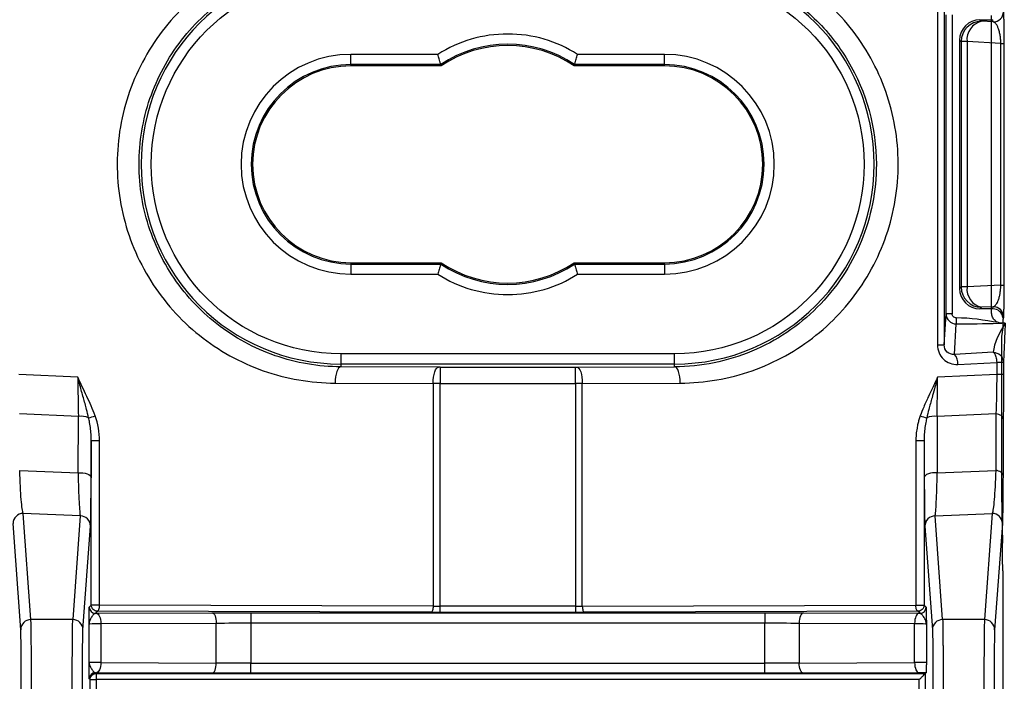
# Model space of a CAD drawing. Extents: x 897.4 to 914.4, y -8.5 to 2.5.
# Tile 30 of 102: x 902.422 to 903.374, y -0.677 to -0.038. Entities that reach past the tile are written whole.
import ezdxf

# ---------------------------------------------------------------- set-up
doc = ezdxf.new("R2010")
doc.units = 0
doc.header["$LTSCALE"] = 4
doc.header["$MEASUREMENT"] = 0
doc.layers.get('0').update_dxf_attribs({"linetype": 'CONTINUOUS'})
doc.layers.get('DEFPOINTS').update_dxf_attribs({"linetype": 'CONTINUOUS'})
doc.layers.add('DIMENSIONS', color=140, linetype='CONTINUOUS')
doc.styles.get("Standard").update_dxf_attribs({"font": 'romans.shx'})
doc.dimstyles.get("Standard").update_dxf_attribs({"dimtxt": 0.15, "dimasz": 0.18, "dimexe": 0.0625, "dimexo": 0.125, "dimgap": 0.0625, "dimtad": 0, "dimtih": 1, "dimtoh": 1, "dimzin": 0, "dimdsep": 46, "dimtxsty": 'Standard', "dimcen": 0, "dimadec": 0, "dimazin": 0, "dimtfac": 1, "dimtofl": 0, "dimtmove": 0, "dimatfit": 3, "dimfxl": 1, "dimtolj": 1, "dimtzin": 0, "dimarcsym": 0})

# ---------------------------------------------------------------- blocks, each defined once
blk = doc.blocks.new('*D13')
at = {"layer": 'DEFPOINTS', "color": 0, "transparency": 16777216}
for p in [(901.68601, -0.17773), (902.1819, -0.17773), (901.68601, -2.29483)]:
    blk.add_point(p, dxfattribs=at)
at = {"layer": 'DIMENSIONS', "color": 0, "lineweight": -2, "transparency": 16777216}
for p, q in [((901.68601, -0.30273), (901.68601, -2.35733)), ((902.1819, -0.30273), (902.1819, -2.35733)), ((901.86601, -2.29483), (902.0019, -2.29483)), ((902.1819, -2.29483), (902.3619, -2.29483))]:
    blk.add_line(p, q, dxfattribs=at)
at = {"layer": 'DIMENSIONS', "color": 0, "transparency": 16777216}
for points in [[(901.86601, -2.26483), (901.86601, -2.32483), (901.68601, -2.29483)], [(902.0019, -2.26483), (902.0019, -2.32483), (902.1819, -2.29483)]]:
    blk.add_solid(points, dxfattribs=at)
at = {"layer": 'DIMENSIONS', "color": 0, "transparency": 16777216, "insert": (902.83154, -2.29483), "char_height": 0.15, "attachment_point": 5}
blk.add_mtext('\\A1;0.50\\P [12.6]', dxfattribs=at)

msp = doc.modelspace()

# ---------------------------------------------------------------- linework, layer by layer
for p, q in [((903.30944, -0.00314), (903.30944, -0.35231)), ((903.31591, -0.00314), (903.31591, -0.35231)), ((903.31774, -0.32218), (903.31774, -0.03327)), ((903.32364, -0.03327), (903.32364, -0.32218)), ((903.35042, -0.03804), (903.36302, -0.03801)), ((903.35042, -0.03804), (903.35192, -0.03953)), ((903.3618, -0.32144), (903.3618, -0.03402)), ((903.36337, -0.04013), (903.36302, -0.03801)), ((903.36337, -0.04013), (903.35192, -0.03953)), ((903.3308, -0.05773), (903.33226, -0.05919)), ((903.3308, -0.05773), (903.3308, -0.29773)), ((903.338, -0.05919), (903.33226, -0.05919)), ((903.33226, -0.05919), (903.33226, -0.29626)), ((903.37069, -0.0609), (903.338, -0.05919)), ((903.338, -0.05919), (903.338, -0.29626)), ((903.37069, -0.29455), (903.37069, -0.0609)), ((903.37069, -0.0609), (903.37357, -0.0609)), ((903.37357, -0.0609), (903.37357, -0.29455)), ((902.8263, -0.07151), (902.74232, -0.07151)), ((902.74232, -0.08136), (902.74232, -0.07151)), ((903.04547, -0.07151), (902.96149, -0.07151)), ((903.04547, -0.08136), (903.04547, -0.07151)), ((902.82923, -0.08136), (902.74232, -0.08136)), ((902.74232, -0.08136), (902.74232, -0.08265)), ((902.82962, -0.08265), (902.74232, -0.08265)), ((902.82962, -0.08265), (902.82923, -0.08136)), ((902.95856, -0.08136), (902.95816, -0.08265)), ((903.04547, -0.08265), (902.95816, -0.08265)), ((903.04547, -0.08136), (902.95856, -0.08136)), ((903.04547, -0.08265), (903.04547, -0.08136)), ((902.74232, -0.27281), (902.74232, -0.2741)), ((902.74232, -0.27281), (902.82962, -0.27281)), ((902.74232, -0.2741), (902.74232, -0.28394)), ((902.74232, -0.2741), (902.82923, -0.2741)), ((902.82923, -0.2741), (902.82962, -0.27281)), ((902.95816, -0.27281), (902.95856, -0.2741)), ((902.95816, -0.27281), (903.04547, -0.27281)), ((902.95856, -0.2741), (903.04547, -0.2741)), ((903.04547, -0.2741), (903.04547, -0.27281)), ((903.04547, -0.2741), (903.04547, -0.28394)), ((902.74232, -0.28394), (902.8263, -0.28394)), ((902.96149, -0.28394), (903.04547, -0.28394)), ((903.37069, -0.29455), (903.338, -0.29626)), ((903.37069, -0.29455), (903.37357, -0.29455)), ((903.3308, -0.29773), (903.33226, -0.29626)), ((903.338, -0.29626), (903.33226, -0.29626)), ((903.31591, -0.35231), (903.31774, -0.32218)), ((903.32364, -0.32218), (903.31774, -0.32218)), ((903.35192, -0.31592), (903.35042, -0.31742)), ((903.36302, -0.31744), (903.35042, -0.31742)), ((903.36337, -0.31532), (903.35192, -0.31592)), ((903.36302, -0.31744), (903.36337, -0.31532)), ((903.3258, -0.3614), (903.32758, -0.332)), ((903.32758, -0.32616), (903.32758, -0.332)), ((903.3683, -0.33069), (903.3683, -0.33135)), ((903.37488, -0.33127), (903.37162, -0.33127)), ((903.37322, -0.32515), (903.37286, -0.32732)), ((903.37278, -0.33569), (903.37138, -0.34407)), ((902.73247, -0.36088), (902.73247, -0.37073)), ((903.05531, -0.36088), (902.73247, -0.36088)), ((903.05531, -0.37073), (903.05531, -0.36088)), ((903.30944, -0.35231), (903.31591, -0.35231)), ((903.36334, -0.35943), (903.3258, -0.3614)), ((903.3713, -0.3539), (903.3713, -0.46978)), ((902.73247, -0.37073), (902.73247, -0.37343)), ((903.05531, -0.37073), (902.73247, -0.37073)), ((903.05531, -0.37343), (903.05531, -0.37073)), ((903.32916, -0.37114), (903.36671, -0.36917)), ((903.36671, -0.36917), (903.36671, -0.38098)), ((903.37318, -0.36917), (903.36671, -0.36917)), ((903.37318, -0.36917), (903.37318, -0.38098)), ((902.82712, -0.37373), (902.73247, -0.37343)), ((902.82846, -0.37373), (902.95932, -0.37373)), ((902.82846, -0.37373), (902.82846, -0.38948)), ((902.95932, -0.38948), (902.95932, -0.37373)), ((902.96066, -0.37373), (903.05531, -0.37343)), ((902.4783, -0.38347), (902.42108, -0.38098)), ((902.72709, -0.38918), (902.82173, -0.38948)), ((902.82173, -0.38948), (902.82173, -0.60476)), ((902.82846, -0.60477), (902.82846, -0.38948)), ((902.82846, -0.38948), (902.95932, -0.38948)), ((902.95932, -0.38948), (902.95932, -0.60477)), ((902.96605, -0.38948), (903.06069, -0.38918)), ((902.96605, -0.60476), (902.96605, -0.38948)), ((903.36671, -0.38098), (903.30949, -0.38347)), ((903.37318, -0.38098), (903.36671, -0.38098)), ((902.47879, -0.42134), (902.42177, -0.41886)), ((903.36601, -0.41886), (903.309, -0.42134)), ((903.36601, -0.41886), (903.36574, -0.47346)), ((902.47851, -0.47592), (902.47879, -0.42134)), ((903.309, -0.42134), (903.30927, -0.47592)), ((903.37308, -0.42356), (903.37281, -0.47816)), ((902.49131, -0.44495), (902.49113, -0.48062)), ((902.49131, -0.60373), (902.49131, -0.44495)), ((902.49923, -0.44495), (902.49131, -0.44495)), ((902.49923, -0.60373), (902.49923, -0.44495)), ((903.28855, -0.44495), (903.28855, -0.60373)), ((903.29647, -0.44495), (903.28855, -0.44495)), ((903.29647, -0.44495), (903.29647, -0.60373)), ((903.29647, -0.44495), (903.29665, -0.48062)), ((902.42204, -0.47346), (902.47851, -0.47592)), ((903.30927, -0.47592), (903.36574, -0.47346)), ((903.37145, -0.49654), (903.37233, -0.54379)), ((902.43292, -0.61765), (902.42545, -0.51511)), ((902.48066, -0.51752), (902.42545, -0.51511)), ((902.48066, -0.51752), (902.47337, -0.61765)), ((903.30712, -0.51752), (903.36233, -0.51511)), ((903.31442, -0.61765), (903.30712, -0.51752)), ((903.36233, -0.51511), (903.35486, -0.61765)), ((902.42308, -0.62742), (902.41561, -0.52489)), ((902.48321, -0.62742), (902.4905, -0.52729)), ((903.29728, -0.52729), (903.30458, -0.62742)), ((903.37217, -0.52489), (903.3647, -0.62742)), ((903.37248, -0.57055), (903.37248, -0.96845)), ((902.48932, -0.60573), (902.49131, -0.60373)), ((902.49923, -0.60373), (902.49131, -0.60373)), ((902.82173, -0.60476), (902.49923, -0.60373)), ((902.82846, -0.61068), (902.82846, -0.60477)), ((902.95932, -0.60477), (902.82846, -0.60477)), ((902.95932, -0.60477), (902.95932, -0.61068)), ((902.96605, -0.60476), (903.28855, -0.60373)), ((903.28855, -0.60373), (903.29647, -0.60373)), ((903.29647, -0.60373), (903.29847, -0.60573)), ((902.47337, -0.61765), (902.43292, -0.61765)), ((902.49721, -0.60964), (902.49522, -0.61163)), ((902.49522, -0.61163), (902.4963, -0.61163)), ((902.4963, -0.61163), (902.60797, -0.61117)), ((902.81971, -0.61066), (902.49721, -0.60964)), ((902.6454, -0.6111), (903.14238, -0.6111)), ((902.6454, -0.6111), (902.6454, -0.62094)), ((902.95932, -0.61068), (902.82846, -0.61068)), ((903.29057, -0.60964), (902.96807, -0.61066)), ((903.14238, -0.6111), (903.14238, -0.62094)), ((903.17982, -0.61117), (903.29149, -0.61163)), ((903.29256, -0.61163), (903.29057, -0.60964)), ((903.29149, -0.61163), (903.29256, -0.61163)), ((903.35486, -0.61765), (903.31442, -0.61765)), ((902.48909, -0.65895), (902.48909, -0.6217)), ((902.50045, -0.62147), (902.61213, -0.62102)), ((902.50045, -0.62147), (902.50045, -0.65918)), ((902.61213, -0.65964), (902.61213, -0.62102)), ((902.6454, -0.62094), (902.6454, -0.65971)), ((902.6454, -0.62094), (903.14238, -0.62094)), ((903.14238, -0.65971), (903.14238, -0.62094)), ((903.17566, -0.62102), (903.28733, -0.62147)), ((903.17566, -0.62102), (903.17566, -0.65964)), ((903.28733, -0.65918), (903.28733, -0.62147)), ((903.29869, -0.6217), (903.29869, -0.65895)), ((902.50045, -0.65918), (902.61213, -0.65964)), ((902.6454, -0.66955), (902.6454, -0.65971)), ((902.6454, -0.65971), (903.14238, -0.65971)), ((903.14238, -0.66955), (903.14238, -0.65971)), ((903.17566, -0.65964), (903.28733, -0.65918)), ((902.4901, -0.67571), (902.48932, -0.67492)), ((902.4901, -1.01971), (902.4901, -0.67571)), ((902.4901, -0.67571), (902.49601, -0.67571)), ((902.49522, -0.66902), (902.49601, -0.6698)), ((902.49601, -0.6698), (903.29768, -0.6698)), ((902.49601, -0.6698), (902.49601, -0.67571)), ((903.29178, -0.67571), (902.49601, -0.67571)), ((902.49601, -0.67571), (902.49601, -1.01971)), ((902.60797, -0.66948), (902.4963, -0.66902)), ((903.14238, -0.66955), (902.6454, -0.66955)), ((903.29149, -0.66902), (903.17982, -0.66948)), ((903.29178, -1.01971), (903.29178, -0.67571)), ((903.2985, -0.66898), (903.29768, -0.6698)), ((903.29768, -0.6698), (903.29768, -1.01971))]:
    msp.add_line(p, q)
at = {"flags": 128}
for points in [[(902.73247, -0.37343), (902.73143, -0.37376), (902.73042, -0.37467), (902.7295, -0.37613), (902.72868, -0.37809), (902.72801, -0.38047), (902.72751, -0.38318), (902.7272, -0.38612), (902.72709, -0.38918)], [(902.82173, -0.38948), (902.82184, -0.38642), (902.82215, -0.38348), (902.82266, -0.38077), (902.82333, -0.37839), (902.82414, -0.37643), (902.82507, -0.37497), (902.82607, -0.37406), (902.82712, -0.37373)], [(902.96066, -0.37373), (902.96171, -0.37406), (902.96272, -0.37497), (902.96364, -0.37643), (902.96446, -0.37839), (902.96513, -0.38077), (902.96563, -0.38348), (902.96594, -0.38642), (902.96605, -0.38948)], [(903.06069, -0.38918), (903.06058, -0.38612), (903.06027, -0.38318), (903.05977, -0.38047), (903.0591, -0.37809), (903.05829, -0.37613), (903.05736, -0.37467), (903.05635, -0.37376), (903.05531, -0.37343)], [(903.37308, -0.42356), (903.37294, -0.42278), (903.37256, -0.42202), (903.37194, -0.4213), (903.3711, -0.42063), (903.37005, -0.42004), (903.36884, -0.41954), (903.36748, -0.41914), (903.36601, -0.41886)], [(902.47851, -0.47592), (902.48075, -0.47573), (902.48302, -0.47581), (902.48519, -0.47615), (902.48716, -0.47672), (902.48881, -0.4775), (902.49007, -0.47844), (902.49085, -0.4795), (902.49113, -0.48062)], [(903.30927, -0.47592), (903.30703, -0.47573), (903.30477, -0.47581), (903.30259, -0.47615), (903.30063, -0.47672), (903.29897, -0.4775), (903.29772, -0.47844), (903.29693, -0.4795), (903.29665, -0.48062)], [(903.37281, -0.47816), (903.37267, -0.47738), (903.37229, -0.47662), (903.37166, -0.4759), (903.37082, -0.47523), (903.36978, -0.47464), (903.36856, -0.47414), (903.36721, -0.47374), (903.36574, -0.47346)], [(902.49721, -0.60964), (902.49761, -0.60952), (902.49798, -0.60918), (902.49833, -0.60863), (902.49864, -0.60789), (902.49889, -0.607), (902.49908, -0.60598), (902.49919, -0.60488), (902.49923, -0.60373)], [(902.82173, -0.60476), (902.82169, -0.60591), (902.82157, -0.60701), (902.82139, -0.60803), (902.82113, -0.60892), (902.82083, -0.60965), (902.82048, -0.6102), (902.8201, -0.61054), (902.81971, -0.61066)], [(902.96605, -0.60476), (902.96609, -0.60591), (902.96621, -0.60701), (902.9664, -0.60803), (902.96665, -0.60892), (902.96695, -0.60965), (902.9673, -0.6102), (902.96768, -0.61054), (902.96807, -0.61066)], [(902.4963, -0.61163), (902.4971, -0.61183), (902.49788, -0.6124), (902.4986, -0.61331), (902.49923, -0.61454), (902.49974, -0.61603), (902.50013, -0.61772), (902.50037, -0.61956), (902.50045, -0.62147)], [(902.60797, -0.61117), (902.60877, -0.61138), (902.60955, -0.61195), (902.61027, -0.61286), (902.6109, -0.61408), (902.61141, -0.61557), (902.6118, -0.61727), (902.61204, -0.61911), (902.61213, -0.62102)], [(903.17982, -0.61117), (903.17901, -0.61138), (903.17823, -0.61195), (903.17752, -0.61286), (903.17689, -0.61408), (903.17637, -0.61557), (903.17598, -0.61727), (903.17574, -0.61911), (903.17566, -0.62102)], [(903.29149, -0.61163), (903.29068, -0.61183), (903.2899, -0.6124), (903.28919, -0.61331), (903.28856, -0.61454), (903.28804, -0.61603), (903.28765, -0.61772), (903.28741, -0.61956), (903.28733, -0.62147)], [(902.50045, -0.65918), (902.50037, -0.66109), (902.50013, -0.66293), (902.49974, -0.66463), (902.49923, -0.66611), (902.4986, -0.66734), (902.49788, -0.66825), (902.4971, -0.66882), (902.4963, -0.66902)], [(902.60797, -0.66948), (902.60877, -0.66928), (902.60955, -0.66871), (902.61027, -0.66779), (902.6109, -0.66657), (902.61141, -0.66508), (902.6118, -0.66338), (902.61204, -0.66155), (902.61213, -0.65964)], [(903.17982, -0.66948), (903.17901, -0.66928), (903.17823, -0.66871), (903.17752, -0.66779), (903.17689, -0.66657), (903.17637, -0.66508), (903.17598, -0.66338), (903.17574, -0.66155), (903.17566, -0.65964)], [(903.28733, -0.65918), (903.28741, -0.66109), (903.28765, -0.66293), (903.28804, -0.66463), (903.28856, -0.66611), (903.28919, -0.66734), (903.2899, -0.66825), (903.29068, -0.66882), (903.29149, -0.66902)]]:
    msp.add_lwpolyline(points, dxfattribs=at)
for centre, radius, start, end in [((902.73247, -0.17773), 0.193, 90, 270), ((903.05531, -0.17773), 0.193, 270, 90), ((903.36338, -0.03029), 0.00984, 269.99231, 359.93101), ((903.35198, -0.05925), 0.01972, 90.18343, 179.81646), ((903.35631, -0.0574), 0.0184, 103.8066, 185.59037), ((902.89389, -0.17773), 0.11606, 56.13822, 123.86178), ((902.89389, -0.17773), 0.11477, 55.9428, 124.0572), ((902.74232, -0.17773), 0.09637, 90, 270), ((902.74232, -0.17773), 0.09508, 90, 270), ((903.04547, -0.17773), 0.09637, 270, 90), ((903.04547, -0.17773), 0.09508, 0, 90), ((903.04547, -0.17773), 0.09508, 270, 0), ((902.89389, -0.17773), 0.11606, 236.13822, 303.86178), ((902.89389, -0.17773), 0.11477, 235.9428, 304.0572), ((903.35198, -0.2962), 0.01972, 180.18365, 269.81646), ((903.35631, -0.29806), 0.0184, 174.40963, 256.1934), ((903.36338, -0.32516), 0.00984, 0.06905, 90.00742), ((903.31682, -0.36995), 0.0124, 354.50836, 43.6167), ((902.48151, -0.43828), 0.01716, 65.20242, 99.12591), ((902.48057, -0.38622), 0.03738, 282.5596, 292.71322), ((903.30721, -0.38622), 0.03738, 247.28708, 257.4401), ((903.30627, -0.43828), 0.01716, 80.87416, 114.7975), ((902.42543, -0.52493), 0.00982, 89.86754, 179.72686), ((902.48068, -0.52734), 0.00982, 0.27312, 90.1329), ((903.3071, -0.52734), 0.00982, 89.8674, 179.72673), ((903.36235, -0.52493), 0.00982, 0.27341, 90.13251), ((902.49522, -0.60573), 0.00591, 180.00454, 269.99506), ((903.29256, -0.60573), 0.00591, 270.00519, 359.99477), ((902.4329, -0.62747), 0.00982, 89.8671, 179.72686), ((902.47339, -0.62747), 0.00982, 0.27314, 90.1329), ((903.31439, -0.62747), 0.00982, 89.86738, 179.72674), ((903.35488, -0.62747), 0.00982, 0.27321, 90.13262), ((902.49522, -0.67493), 0.00591, 90.00505, 179.99531)]:
    msp.add_arc(centre, radius, start, end)
for centre, major_axis, ratio, start_param, end_param in [((903.35048, -0.05775), (-0.00453, 0.01919), 0.997962, 6.053705, 7.621762), ((903.35048, -0.29771), (0.00453, 0.01919), 0.997962, 1.803016, 3.371073), ((903.36302, -0.3273), (-0.00336, 0.00927), 0.997866, 4.511272, 5.93383), ((903.37277, -0.32586), (0, 0.00984), 0.00873, 3.193969, 4.563873), ((903.37139, -0.3539), (0, 0.00984), 0.008727, 0.05236, 1.570796), ((903.37156, -0.46978), (0, 0.02953), 0.008727, 1.570796, 2.70526), ((903.37222, -0.57055), (0, 0.02953), 0.008727, 4.712389, 5.846853)]:
    msp.add_ellipse(centre, major_axis=major_axis, ratio=ratio, start_param=start_param, end_param=end_param)
for points, knots in [([(902.6346, 0.0121), (902.61339, 0.00168), (902.59394, -0.01231), (902.56072, -0.04594), (902.54696, -0.06555), (902.52666, -0.10823), (902.52012, -0.13129), (902.51499, -0.17827), (902.5164, -0.20219), (902.52702, -0.24825), (902.53622, -0.27037), (902.5614, -0.31037), (902.57736, -0.32824), (902.6143, -0.35772), (902.63526, -0.36934), (902.67984, -0.38503), (902.70345, -0.3891), (902.72709, -0.38918)], [0, 0, 0, 0, 0.125, 0.125, 0.25, 0.25, 0.375, 0.375, 0.5, 0.5, 0.625, 0.625, 0.75, 0.75, 0.875, 0.875, 1, 1, 1, 1]), ([(903.06069, -0.38918), (903.08433, -0.3891), (903.10794, -0.38503), (903.15252, -0.36934), (903.17348, -0.35772), (903.21042, -0.32824), (903.22639, -0.31037), (903.25157, -0.27037), (903.26077, -0.24825), (903.27138, -0.20219), (903.27279, -0.17827), (903.26766, -0.13129), (903.26112, -0.10823), (903.24082, -0.06555), (903.22706, -0.04594), (903.19385, -0.01231), (903.1744, 0.00168), (903.15318, 0.0121)], [0, 0, 0, 0, 0.125, 0.125, 0.25, 0.25, 0.375, 0.375, 0.5, 0.5, 0.625, 0.625, 0.75, 0.75, 0.875, 0.875, 1, 1, 1, 1]), ([(902.73247, -0.36088), (902.63139, -0.36088), (902.54932, -0.27881), (902.54932, -0.07664), (902.63139, 0.00543), (902.73247, 0.00543)], [0, 0, 0, 0, 0.5, 0.5, 1, 1, 1, 1]), ([(902.73247, -0.37343), (902.71094, -0.37336), (902.68943, -0.3697), (902.64874, -0.35561), (902.62958, -0.34517), (902.59566, -0.31866), (902.58091, -0.30258), (902.55741, -0.26651), (902.54867, -0.24651), (902.53812, -0.20478), (902.53634, -0.18303), (902.53988, -0.14013), (902.54524, -0.11898), (902.56249, -0.07954), (902.57441, -0.06126), (902.60351, -0.02954), (902.62071, -0.01611), (902.63962, -0.00582)], [0, 0, 0, 0, 0.125, 0.125, 0.25, 0.25, 0.375, 0.375, 0.5, 0.5, 0.625, 0.625, 0.75, 0.75, 0.875, 0.875, 1, 1, 1, 1]), ([(903.14816, -0.00582), (903.16353, -0.01418), (903.17777, -0.02461), (903.20297, -0.04887), (903.21393, -0.06271), (903.24075, -0.10781), (903.25035, -0.14275), (903.25034, -0.17773)], [0, 0, 0, 0, 0.25, 0.25, 0.5, 0.5, 1, 1, 1, 1]), ([(903.37322, -0.0303), (903.37323, -0.0304), (903.37325, -0.03058), (903.37328, -0.03116), (903.37332, -0.03198), (903.37336, -0.03342), (903.37341, -0.03586), (903.37347, -0.03981), (903.37351, -0.04454), (903.37355, -0.04981), (903.37357, -0.05533), (903.37357, -0.05907), (903.37357, -0.0609)], [0, 0, 0, 0, 0.070121, 0.139389, 0.208105, 0.276574, 0.41912, 0.554505, 0.680851, 0.798724, 0.90123, 1, 1, 1, 1]), ([(903.37069, -0.0609), (903.37067, -0.06021), (903.37063, -0.0588), (903.37046, -0.0567), (903.37022, -0.0546), (903.3699, -0.05254), (903.3695, -0.05053), (903.36902, -0.04862), (903.36832, -0.04641), (903.36731, -0.04405), (903.36613, -0.04215), (903.36477, -0.04071), (903.36389, -0.04035), (903.36337, -0.04013)], [0, 0, 0, 0, 0.04717, 0.096802, 0.14995, 0.207476, 0.270061, 0.338234, 0.412407, 0.54425, 0.702531, 0.825216, 1, 1, 1, 1]), ([(902.96149, -0.07151), (902.94129, -0.05866), (902.91784, -0.05183), (902.86995, -0.05183), (902.8465, -0.05866), (902.8263, -0.07151)], [0, 0, 0, 0, 0.5, 0.5, 1, 1, 1, 1]), ([(902.82923, -0.08136), (902.82921, -0.08132), (902.82919, -0.08124), (902.82901, -0.08066), (902.82873, -0.07972), (902.82827, -0.07819), (902.82745, -0.07553), (902.82673, -0.07301), (902.8263, -0.07151)], [0, 0, 0, 0, 0.118268, 0.240943, 0.368387, 0.500922, 0.704299, 1, 1, 1, 1]), ([(902.95856, -0.08136), (902.95857, -0.08132), (902.95859, -0.08124), (902.95876, -0.08066), (902.95905, -0.07973), (902.9595, -0.07824), (902.96026, -0.0756), (902.96102, -0.07308), (902.96149, -0.07151)], [0, 0, 0, 0, 0.1170319, 0.239309, 0.3671947, 0.5010354, 0.6896511, 1, 1, 1, 1]), ([(903.25034, -0.17773), (903.25033, -0.20329), (903.24527, -0.22883), (903.22575, -0.27608), (903.2113, -0.29775), (903.17522, -0.33397), (903.15359, -0.34849), (903.10641, -0.36819), (903.08088, -0.37334), (903.05531, -0.37343)], [0, 0, 0, 0, 0.25, 0.25, 0.5, 0.5, 0.75, 0.75, 1, 1, 1, 1]), ([(902.82923, -0.2741), (902.82921, -0.27414), (902.82919, -0.27422), (902.82902, -0.27479), (902.82874, -0.27573), (902.82828, -0.27721), (902.82752, -0.27986), (902.82677, -0.28238), (902.8263, -0.28394)], [0, 0, 0, 0, 0.117039, 0.239325, 0.367221, 0.501073, 0.689672, 1, 1, 1, 1]), ([(902.95856, -0.2741), (902.95857, -0.27414), (902.9586, -0.27422), (902.95877, -0.2748), (902.95906, -0.27573), (902.95951, -0.27727), (902.96033, -0.27992), (902.96106, -0.28245), (902.96149, -0.28394)], [0, 0, 0, 0, 0.118276, 0.24096, 0.368414, 0.500959, 0.704321, 1, 1, 1, 1]), ([(902.8263, -0.28394), (902.8465, -0.2968), (902.86995, -0.30363), (902.91784, -0.30363), (902.94129, -0.2968), (902.96149, -0.28394)], [0, 0, 0, 0, 0.5, 0.5, 1, 1, 1, 1]), ([(903.36337, -0.31532), (903.36374, -0.31519), (903.36439, -0.31495), (903.36527, -0.3142), (903.36626, -0.3131), (903.36731, -0.3114), (903.36846, -0.30872), (903.36937, -0.30561), (903.37006, -0.30208), (903.37055, -0.29838), (903.37064, -0.29578), (903.37069, -0.29455)], [0, 0, 0, 0, 0.12241, 0.221656, 0.297743, 0.456092, 0.588057, 0.713854, 0.82221, 0.916088, 1, 1, 1, 1]), ([(903.37357, -0.29455), (903.37357, -0.29547), (903.37357, -0.2973), (903.37357, -0.30002), (903.37356, -0.3027), (903.37354, -0.3064), (903.37351, -0.31091), (903.37347, -0.31563), (903.37341, -0.3196), (903.37335, -0.3225), (903.37328, -0.32447), (903.37324, -0.32492), (903.37322, -0.32515)], [0, 0, 0, 0, 0.049287, 0.09878, 0.149298, 0.201609, 0.319076, 0.445772, 0.580738, 0.723638, 0.860518, 1, 1, 1, 1]), ([(903.31774, -0.32218), (903.31774, -0.32476), (903.3188, -0.32731), (903.32244, -0.33094), (903.32499, -0.332), (903.32758, -0.332)], [0, 0, 0, 0, 0.5, 0.5, 1, 1, 1, 1]), ([(903.32758, -0.32616), (903.32654, -0.32616), (903.32552, -0.32573), (903.32407, -0.32426), (903.32364, -0.32323), (903.32364, -0.32218)], [0, 0, 0, 0, 0.5, 0.5, 1, 1, 1, 1]), ([(903.3683, -0.33069), (903.36773, -0.33045), (903.36657, -0.32997), (903.36503, -0.32881), (903.36369, -0.32735), (903.36264, -0.32559), (903.36194, -0.32358), (903.36185, -0.32216), (903.3618, -0.32144)], [0, 0, 0, 0, 0.153652, 0.312437, 0.476413, 0.645635, 0.820149, 1, 1, 1, 1]), ([(903.37488, -0.33127), (903.37469, -0.33602), (903.37441, -0.34314), (903.37402, -0.35228), (903.37374, -0.35871), (903.37345, -0.36449), (903.37327, -0.36765), (903.37318, -0.36917)], [0, 0, 0, 0, 0.333701, 0.500437, 0.679376, 0.845878, 1, 1, 1, 1]), ([(903.30944, -0.35231), (903.30944, -0.35753), (903.31156, -0.36257), (903.31886, -0.36954), (903.32398, -0.37141), (903.32916, -0.37114)], [0, 0, 0, 0, 0.5, 0.5, 1, 1, 1, 1]), ([(903.3258, -0.3614), (903.32319, -0.36167), (903.32063, -0.36085), (903.31697, -0.35749), (903.31591, -0.35498), (903.31591, -0.35231)], [0, 0, 0, 0, 0.5, 0.5, 1, 1, 1, 1]), ([(903.36334, -0.35943), (903.36348, -0.3595), (903.36385, -0.3597), (903.36444, -0.36032), (903.36505, -0.36135), (903.36566, -0.36281), (903.36636, -0.36538), (903.36658, -0.36774), (903.36671, -0.36917)], [0, 0, 0, 0, 0.088541, 0.242238, 0.353509, 0.501157, 0.697249, 1, 1, 1, 1]), ([(903.36334, -0.35943), (903.36566, -0.35943), (903.36837, -0.36039), (903.37222, -0.36419), (903.37318, -0.36688), (903.37318, -0.36917)], [0, 0, 0, 0, 0.5, 0.5, 1, 1, 1, 1]), ([(902.95932, -0.37373), (902.95955, -0.37373), (902.96001, -0.37373), (902.96044, -0.37373), (902.96066, -0.37373)], [0, 0, 0, 0, 0.499999, 1, 1, 1, 1]), ([(902.49501, -0.4207), (902.49269, -0.41426), (902.48983, -0.40809), (902.48401, -0.39581), (902.48102, -0.38971), (902.4783, -0.38347)], [0, 0, 0, 0, 0.5, 0.5, 1, 1, 1, 1]), ([(902.4887, -0.42271), (902.48805, -0.42), (902.48649, -0.41353), (902.48357, -0.40312), (902.48066, -0.39276), (902.47896, -0.38609), (902.4783, -0.38347)], [0, 0, 0, 0, 0.209477, 0.499714, 0.803419, 1, 1, 1, 1]), ([(903.30949, -0.38347), (903.30877, -0.38508), (903.30719, -0.38863), (903.30429, -0.39478), (903.30048, -0.40273), (903.29633, -0.41152), (903.29387, -0.41788), (903.29278, -0.4207)], [0, 0, 0, 0, 0.12927, 0.28566, 0.499957, 0.778242, 1, 1, 1, 1]), ([(903.30949, -0.38347), (903.30908, -0.38507), (903.30812, -0.38888), (903.30634, -0.39549), (903.30389, -0.40427), (903.30129, -0.41353), (903.29973, -0.42), (903.29908, -0.42271)], [0, 0, 0, 0, 0.119364, 0.285673, 0.500319, 0.79053, 1, 1, 1, 1]), ([(903.37318, -0.38098), (903.37318, -0.38283), (903.37318, -0.38652), (903.37318, -0.39203), (903.37317, -0.3975), (903.37315, -0.40473), (903.37313, -0.41363), (903.3731, -0.42024), (903.37308, -0.42356)], [0, 0, 0, 0, 0.124151, 0.2480603, 0.3722753, 0.4973393, 0.7476609, 1, 1, 1, 1]), ([(902.49131, -0.44495), (902.49129, -0.44339), (902.49123, -0.43963), (902.4907, -0.43367), (902.48984, -0.4278), (902.48903, -0.42418), (902.4887, -0.42271)], [0, 0, 0, 0, 0.206972, 0.498996, 0.796964, 1, 1, 1, 1]), ([(903.29278, -0.4207), (903.29234, -0.42197), (903.29147, -0.42454), (903.29044, -0.42854), (903.28947, -0.4333), (903.28871, -0.43879), (903.2886, -0.44291), (903.28855, -0.44495)], [0, 0, 0, 0, 0.16352, 0.330285, 0.500906, 0.753447, 1, 1, 1, 1]), ([(903.29908, -0.42271), (903.29875, -0.42418), (903.29794, -0.4278), (903.29708, -0.43367), (903.29655, -0.43963), (903.2965, -0.44339), (903.29647, -0.44495)], [0, 0, 0, 0, 0.203038, 0.501004, 0.793026, 1, 1, 1, 1]), ([(902.42545, -0.51511), (902.42478, -0.51349), (902.42411, -0.50881), (902.42293, -0.49437), (902.42242, -0.48464), (902.42204, -0.47346)], [0, 0, 0, 0, 0.5, 0.5, 1, 1, 1, 1]), ([(902.47851, -0.47592), (902.47876, -0.48709), (902.47909, -0.49682), (902.47983, -0.51124), (902.48025, -0.51591), (902.48066, -0.51752)], [0, 0, 0, 0, 0.5, 0.5, 1, 1, 1, 1]), ([(903.30712, -0.51752), (903.30753, -0.51591), (903.30795, -0.51124), (903.30869, -0.49682), (903.30902, -0.48709), (903.30927, -0.47592)], [0, 0, 0, 0, 0.5, 0.5, 1, 1, 1, 1]), ([(903.36574, -0.47346), (903.36537, -0.48464), (903.36485, -0.49437), (903.36367, -0.50881), (903.36301, -0.51349), (903.36233, -0.51511)], [0, 0, 0, 0, 0.5, 0.5, 1, 1, 1, 1]), ([(902.4905, -0.52729), (902.49063, -0.5255), (902.49076, -0.52027), (902.49098, -0.5041), (902.49107, -0.49318), (902.49113, -0.48062)], [0, 0, 0, 0, 0.5, 0.5, 1, 1, 1, 1]), ([(903.29665, -0.48062), (903.29671, -0.49318), (903.29681, -0.5041), (903.29702, -0.52027), (903.29715, -0.5255), (903.29728, -0.52729)], [0, 0, 0, 0, 0.5, 0.5, 1, 1, 1, 1]), ([(903.37281, -0.47816), (903.3728, -0.4797), (903.37278, -0.48277), (903.37276, -0.48717), (903.37273, -0.4914), (903.37268, -0.49688), (903.37262, -0.50326), (903.37254, -0.50994), (903.37246, -0.51557), (903.37237, -0.51995), (903.37227, -0.5232), (903.37221, -0.52432), (903.37217, -0.52489)], [0, 0, 0, 0, 0.06012, 0.12029, 0.180725, 0.241638, 0.367325, 0.494176, 0.6216, 0.749909, 0.874785, 1, 1, 1, 1]), ([(902.48909, -0.6217), (902.48911, -0.61977), (902.48913, -0.61683), (902.48916, -0.61327), (902.48919, -0.61049), (902.48923, -0.60799), (902.48927, -0.60611), (902.4893, -0.60585), (902.48932, -0.60573)], [0, 0, 0, 0, 0.250924, 0.381584, 0.500814, 0.679307, 0.843358, 1, 1, 1, 1]), ([(902.49721, -0.60964), (902.49711, -0.60964), (902.49694, -0.60964), (902.49658, -0.60961), (902.49594, -0.60952), (902.49462, -0.60915), (902.49311, -0.60814), (902.49166, -0.60624), (902.49144, -0.60468), (902.49131, -0.60373)], [0, 0, 0, 0, 0.0326707, 0.0576054, 0.1171349, 0.2411405, 0.5008426, 0.6945001, 1, 1, 1, 1]), ([(903.29057, -0.60964), (903.29054, -0.60964), (903.29043, -0.60963), (903.29012, -0.60952), (903.28968, -0.6091), (903.28917, -0.60812), (903.28867, -0.60622), (903.2886, -0.60468), (903.28855, -0.60373)], [0, 0, 0, 0, 0.036242, 0.134591, 0.241314, 0.500885, 0.694685, 1, 1, 1, 1]), ([(903.29647, -0.60373), (903.29643, -0.60425), (903.29636, -0.6052), (903.29587, -0.60641), (903.29532, -0.60728), (903.2944, -0.60833), (903.29316, -0.60915), (903.29184, -0.60952), (903.29121, -0.60961), (903.29085, -0.60964), (903.29067, -0.60964), (903.29057, -0.60964)], [0, 0, 0, 0, 0.167515, 0.306819, 0.417844, 0.500535, 0.759523, 0.883187, 0.942553, 0.965773, 1, 1, 1, 1]), ([(903.29847, -0.60573), (903.29847, -0.60578), (903.29849, -0.60587), (903.29852, -0.60654), (903.29854, -0.60759), (903.29857, -0.60906), (903.29859, -0.61091), (903.29862, -0.61325), (903.29865, -0.61681), (903.29868, -0.61977), (903.29869, -0.6217)], [0, 0, 0, 0, 0.092854, 0.187644, 0.286037, 0.389528, 0.499402, 0.615869, 0.749527, 1, 1, 1, 1]), ([(902.43345, -0.69583), (902.43345, -0.6863), (902.43344, -0.67678), (902.43339, -0.65897), (902.43335, -0.65069), (902.43325, -0.63644), (902.43319, -0.63048), (902.43306, -0.62165), (902.43299, -0.61878), (902.43292, -0.61765)], [0, 0, 0, 0, 0.25, 0.25, 0.5, 0.5, 0.75, 0.75, 1, 1, 1, 1]), ([(902.47284, -0.69583), (902.47284, -0.69394), (902.47284, -0.69011), (902.47284, -0.68429), (902.47285, -0.67834), (902.47287, -0.6723), (902.47289, -0.66622), (902.47291, -0.66016), (902.47294, -0.65419), (902.47297, -0.64837), (902.473, -0.64278), (902.47304, -0.63751), (902.47309, -0.63264), (902.47313, -0.62825), (902.47319, -0.62445), (902.47324, -0.62134), (902.4733, -0.61894), (902.47334, -0.61808), (902.47337, -0.61765)], [0, 0, 0, 0, 0.049462, 0.100663, 0.153603, 0.208281, 0.264698, 0.322853, 0.382746, 0.444378, 0.507748, 0.572856, 0.639702, 0.708287, 0.778608, 0.850668, 0.924465, 1, 1, 1, 1]), ([(902.49522, -0.61163), (902.49505, -0.61167), (902.49468, -0.61174), (902.49406, -0.61221), (902.49329, -0.61297), (902.49235, -0.61409), (902.491, -0.61601), (902.48985, -0.61807), (902.48921, -0.62017), (902.48913, -0.62119), (902.48909, -0.6217)], [0, 0, 0, 0, 0.0790142, 0.1627868, 0.2501626, 0.3694192, 0.5005112, 0.7507527, 0.876512, 1, 1, 1, 1]), ([(902.60797, -0.61117), (902.60966, -0.61117), (902.61304, -0.61115), (902.61826, -0.61114), (902.62354, -0.61113), (902.6289, -0.61111), (902.63433, -0.61111), (902.63984, -0.6111), (902.64354, -0.6111), (902.6454, -0.6111)], [0, 0, 0, 0, 0.144264, 0.287125, 0.429137, 0.570865, 0.712876, 0.855736, 1, 1, 1, 1]), ([(902.82846, -0.61068), (902.82747, -0.61068), (902.82549, -0.61068), (902.82254, -0.61067), (902.82066, -0.61067), (902.81971, -0.61066)], [0, 0, 0, 0, 0.3340944, 0.6659046, 1, 1, 1, 1]), ([(902.96807, -0.61066), (902.96712, -0.61067), (902.96524, -0.61067), (902.96229, -0.61068), (902.96031, -0.61068), (902.95932, -0.61068)], [0, 0, 0, 0, 0.334095, 0.665906, 1, 1, 1, 1]), ([(903.14238, -0.6111), (903.14424, -0.6111), (903.14794, -0.6111), (903.15345, -0.61111), (903.15888, -0.61111), (903.16424, -0.61113), (903.16952, -0.61114), (903.17474, -0.61115), (903.17812, -0.61117), (903.17982, -0.61117)], [0, 0, 0, 0, 0.144264, 0.287124, 0.429135, 0.570863, 0.712875, 0.855736, 1, 1, 1, 1]), ([(903.29869, -0.6217), (903.29865, -0.62119), (903.29858, -0.62014), (903.29809, -0.61858), (903.29736, -0.61706), (903.29644, -0.61551), (903.29543, -0.61409), (903.29437, -0.61284), (903.2934, -0.61187), (903.29283, -0.61171), (903.29256, -0.61163)], [0, 0, 0, 0, 0.123292, 0.249217, 0.378297, 0.499601, 0.63065, 0.749964, 0.879678, 1, 1, 1, 1]), ([(903.31442, -0.61765), (903.31443, -0.61792), (903.31446, -0.61845), (903.3145, -0.61977), (903.31454, -0.62142), (903.31458, -0.62342), (903.31462, -0.62574), (903.31465, -0.62834), (903.31468, -0.6312), (903.31471, -0.63429), (903.31474, -0.63759), (903.31477, -0.64106), (903.31479, -0.64469), (903.31481, -0.64844), (903.31484, -0.65229), (903.31486, -0.65623), (903.31487, -0.66022), (903.31489, -0.66425), (903.3149, -0.6683), (903.31491, -0.67235), (903.31492, -0.67638), (903.31493, -0.68038), (903.31494, -0.68433), (903.31494, -0.68823), (903.31495, -0.69205), (903.31495, -0.69458), (903.31495, -0.69583)], [0, 0, 0, 0, 0.050554, 0.100335, 0.149343, 0.197578, 0.245041, 0.291731, 0.337648, 0.382793, 0.427164, 0.470763, 0.513589, 0.555643, 0.596923, 0.637431, 0.677166, 0.716128, 0.754317, 0.791733, 0.828376, 0.864247, 0.899344, 0.933669, 0.967221, 1, 1, 1, 1]), ([(903.35486, -0.61765), (903.35479, -0.61878), (903.35472, -0.62165), (903.35459, -0.63048), (903.35453, -0.63644), (903.35443, -0.65069), (903.3544, -0.65897), (903.35434, -0.67678), (903.35433, -0.6863), (903.35433, -0.69583)], [0, 0, 0, 0, 0.25, 0.25, 0.5, 0.5, 0.75, 0.75, 1, 1, 1, 1]), ([(902.42361, -0.69583), (902.42361, -0.69421), (902.42361, -0.69099), (902.4236, -0.68619), (902.4236, -0.68144), (902.42359, -0.67676), (902.42357, -0.6696), (902.42353, -0.6603), (902.42346, -0.64984), (902.42338, -0.64096), (902.42329, -0.6349), (902.42322, -0.63103), (902.42315, -0.62864), (902.4231, -0.62783), (902.42308, -0.62742)], [0, 0, 0, 0, 0.04854, 0.096737, 0.144829, 0.193058, 0.241663, 0.370746, 0.500036, 0.629122, 0.758414, 0.839083, 0.919241, 1, 1, 1, 1]), ([(902.48268, -0.69583), (902.48268, -0.68749), (902.48269, -0.67916), (902.48274, -0.66358), (902.48278, -0.65633), (902.48288, -0.64387), (902.48294, -0.63865), (902.48306, -0.63092), (902.48314, -0.62841), (902.48321, -0.62742)], [0, 0, 0, 0, 0.25, 0.25, 0.5, 0.5, 0.75, 0.75, 1, 1, 1, 1]), ([(902.48909, -0.6217), (902.48912, -0.62165), (902.49022, -0.62161), (902.49422, -0.62152), (902.49711, -0.62149), (902.50045, -0.62147)], [0, 0, 0, 0, 0.5, 0.5, 1, 1, 1, 1]), ([(903.28733, -0.62147), (903.29068, -0.62149), (903.29357, -0.62152), (903.29756, -0.62161), (903.29866, -0.62165), (903.29869, -0.6217)], [0, 0, 0, 0, 0.5, 0.5, 1, 1, 1, 1]), ([(903.30458, -0.62742), (903.30465, -0.62841), (903.30472, -0.63092), (903.30485, -0.63865), (903.30491, -0.64387), (903.305, -0.65633), (903.30504, -0.66358), (903.30509, -0.67916), (903.30511, -0.68749), (903.30511, -0.69583)], [0, 0, 0, 0, 0.25, 0.25, 0.5, 0.5, 0.75, 0.75, 1, 1, 1, 1]), ([(903.3647, -0.62742), (903.36469, -0.62764), (903.36466, -0.62809), (903.36462, -0.62918), (903.36458, -0.63057), (903.36454, -0.6323), (903.36448, -0.63547), (903.36441, -0.64095), (903.36432, -0.64983), (903.36426, -0.66029), (903.36421, -0.67056), (903.36419, -0.67983), (903.36418, -0.68777), (903.36417, -0.69314), (903.36417, -0.69583)], [0, 0, 0, 0, 0.048542, 0.09674, 0.144834, 0.193065, 0.241671, 0.370757, 0.500048, 0.629132, 0.758422, 0.839089, 0.919244, 1, 1, 1, 1]), ([(902.48932, -0.67492), (902.48931, -0.67488), (902.48929, -0.67478), (902.48927, -0.67411), (902.48924, -0.67306), (902.48921, -0.6716), (902.48919, -0.66974), (902.48916, -0.6674), (902.48913, -0.66384), (902.48911, -0.66088), (902.48909, -0.65895)], [0, 0, 0, 0, 0.0928542, 0.187644, 0.2860373, 0.3895279, 0.499402, 0.6158686, 0.7495271, 1, 1, 1, 1]), ([(902.48909, -0.65895), (902.48913, -0.65947), (902.48921, -0.66051), (902.4897, -0.66207), (902.49043, -0.6636), (902.49135, -0.66514), (902.49235, -0.66656), (902.49341, -0.66781), (902.49438, -0.66878), (902.49495, -0.66894), (902.49522, -0.66902)], [0, 0, 0, 0, 0.123292, 0.249217, 0.378297, 0.499601, 0.63065, 0.749964, 0.879678, 1, 1, 1, 1]), ([(902.50045, -0.65918), (902.49711, -0.65916), (902.49422, -0.65913), (902.49022, -0.65905), (902.48912, -0.659), (902.48909, -0.65895)], [0, 0, 0, 0, 0.5, 0.5, 1, 1, 1, 1]), ([(903.29869, -0.65895), (903.29866, -0.659), (903.29756, -0.65905), (903.29357, -0.65913), (903.29068, -0.65916), (903.28733, -0.65918)], [0, 0, 0, 0, 0.5, 0.5, 1, 1, 1, 1]), ([(903.29869, -0.65895), (903.29868, -0.66032), (903.29865, -0.66268), (903.29861, -0.66562), (903.29857, -0.6675), (903.29853, -0.66872), (903.29851, -0.6689), (903.2985, -0.66898)], [0, 0, 0, 0, 0.290961, 0.498709, 0.682047, 0.847745, 1, 1, 1, 1]), ([(902.4901, -0.67571), (902.49014, -0.67519), (902.49021, -0.67424), (902.4907, -0.67303), (902.49125, -0.67216), (902.49218, -0.67111), (902.49342, -0.6703), (902.49473, -0.66992), (902.49536, -0.66983), (902.49572, -0.66981), (902.4959, -0.6698), (902.49601, -0.6698)], [0, 0, 0, 0, 0.167515, 0.306819, 0.417844, 0.500535, 0.759523, 0.883187, 0.942553, 0.965773, 1, 1, 1, 1]), ([(902.6454, -0.66955), (902.64354, -0.66955), (902.63984, -0.66955), (902.63433, -0.66955), (902.6289, -0.66954), (902.62354, -0.66953), (902.61826, -0.66951), (902.61304, -0.6695), (902.60966, -0.66948), (902.60797, -0.66948)], [0, 0, 0, 0, 0.144264, 0.287124, 0.429135, 0.570863, 0.712875, 0.855736, 1, 1, 1, 1]), ([(903.17982, -0.66948), (903.17812, -0.66948), (903.17474, -0.6695), (903.16952, -0.66951), (903.16424, -0.66953), (903.15888, -0.66954), (903.15345, -0.66955), (903.14794, -0.66955), (903.14424, -0.66955), (903.14238, -0.66955)], [0, 0, 0, 0, 0.144264, 0.287125, 0.429137, 0.570865, 0.712876, 0.855736, 1, 1, 1, 1]), ([(903.2985, -0.66898), (903.29741, -0.66899), (903.29524, -0.66901), (903.29274, -0.66902), (903.29149, -0.66902)], [0, 0, 0, 0, 0.500001, 1, 1, 1, 1]), ([(903.29178, -0.67571), (903.29225, -0.67524), (903.29313, -0.67437), (903.29431, -0.67321), (903.29522, -0.67228), (903.29626, -0.67122), (903.29737, -0.67013), (903.29758, -0.6699), (903.29768, -0.6698)], [0, 0, 0, 0, 0.178909, 0.331072, 0.456612, 0.555768, 0.796536, 1, 1, 1, 1])]:
    msp.add_open_spline(points, degree=3, knots=knots)
for points in [[(903.05531, 0.00543), (903.1564, 0.00543), (903.23847, -0.07664), (903.23847, -0.17773)], [(902.74232, -0.07151), (902.6837, -0.07151), (902.6361, -0.11911), (902.6361, -0.17773)], [(903.15168, -0.17773), (903.15168, -0.11911), (903.10409, -0.07151), (903.04547, -0.07151)], [(902.6361, -0.17773), (902.6361, -0.23635), (902.6837, -0.28394), (902.74232, -0.28394)], [(903.04547, -0.28394), (903.10409, -0.28394), (903.15168, -0.23635), (903.15168, -0.17773)], [(903.23847, -0.17773), (903.23847, -0.27881), (903.1564, -0.36088), (903.05531, -0.36088)], [(903.3683, -0.33069), (903.35473, -0.32834), (903.34115, -0.32616), (903.32758, -0.32616)], [(903.32758, -0.332), (903.34115, -0.332), (903.35473, -0.33169), (903.3683, -0.33135)], [(903.37488, -0.33127), (903.36939, -0.34066), (903.36391, -0.35004), (903.36334, -0.35943)], [(903.37162, -0.33127), (903.37051, -0.33127), (903.36934, -0.33107), (903.3683, -0.33069)], [(903.3683, -0.33135), (903.36939, -0.33132), (903.37052, -0.33127), (903.37162, -0.33127)], [(903.37275, -0.32586), (903.37282, -0.32634), (903.37286, -0.32684), (903.37286, -0.32732)], [(902.82846, -0.37373), (902.82801, -0.37373), (902.82755, -0.37373), (902.82712, -0.37373)], [(902.4783, -0.38347), (902.47836, -0.3966), (902.47853, -0.40971), (902.47879, -0.42134)], [(902.82846, -0.38948), (902.82617, -0.38948), (902.82388, -0.38948), (902.82173, -0.38948)], [(902.96605, -0.38948), (902.9639, -0.38948), (902.96161, -0.38948), (902.95932, -0.38948)], [(903.309, -0.42134), (903.30925, -0.40971), (903.30942, -0.3966), (903.30949, -0.38347)], [(903.36671, -0.38098), (903.36664, -0.39411), (903.3664, -0.40722), (903.36601, -0.41886)], [(902.49923, -0.44495), (902.49923, -0.437), (902.4977, -0.42818), (902.49501, -0.4207)], [(902.82173, -0.60476), (902.82388, -0.60476), (902.82617, -0.60477), (902.82846, -0.60477)], [(902.95932, -0.60477), (902.96161, -0.60477), (902.9639, -0.60476), (902.96605, -0.60476)], [(902.61213, -0.62102), (902.62251, -0.62097), (902.63394, -0.62094), (902.6454, -0.62094)], [(903.14238, -0.62094), (903.15384, -0.62094), (903.16527, -0.62097), (903.17566, -0.62102)], [(902.6454, -0.65971), (902.63394, -0.65971), (902.62251, -0.65968), (902.61213, -0.65964)], [(903.17566, -0.65964), (903.16527, -0.65968), (903.15384, -0.65971), (903.14238, -0.65971)], [(902.49522, -0.66902), (902.49558, -0.66902), (902.49593, -0.66902), (902.4963, -0.66902)]]:
    msp.add_open_spline(points, degree=3)

# ---------------------------------------------------------------- dimensions: what is measured, and where the dimension line sits
at = {"layer": 'DIMENSIONS'}
dim = msp.add_linear_dim(base=(901.68601, -2.29483), p1=(902.1819, -0.17773), p2=(901.68601, -0.17773), dimstyle='Standard', override={"dimpost": '\\X'}, dxfattribs=at)
dim.commit()
dim.dimension.update_dxf_attribs({"geometry": '*D13', "text_midpoint": (902.83154, -2.29483), "dimtype": 160})

doc.saveas('drawing.dxf')
